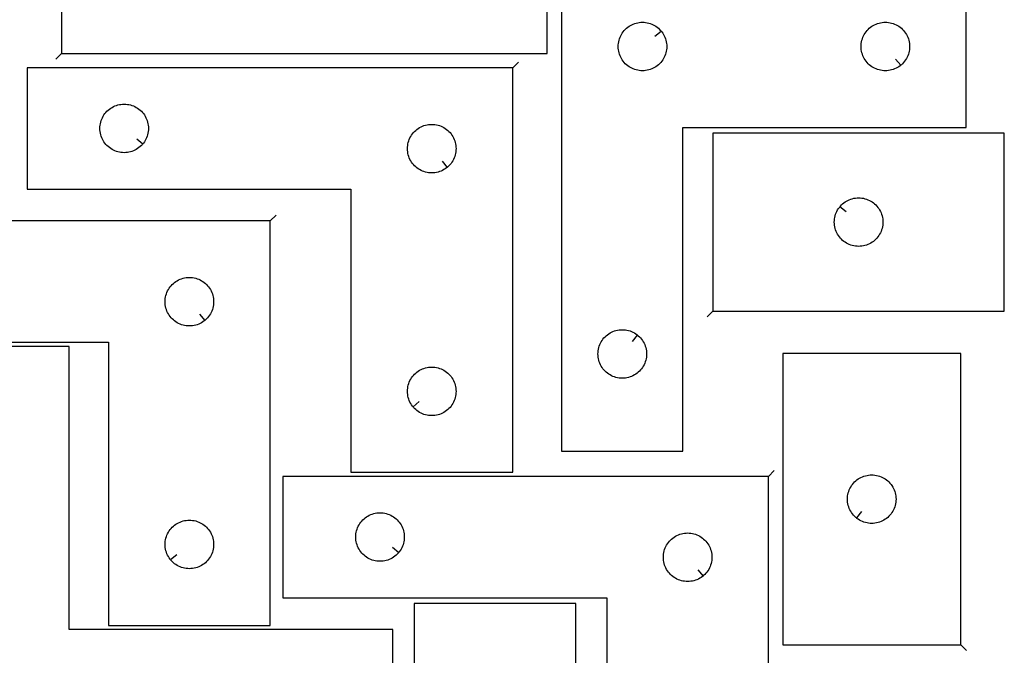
# Model space of a CAD drawing. Header units: millimetres. Extents: x 7 to 1243, y 7 to 1755.
# Tile 13 of 16: x 857 to 1222, y 1091 to 1327. Entities that reach past the tile are written whole.
import ezdxf

# ---------------------------------------------------------------- set-up
doc = ezdxf.new("R2010")
doc.units = ezdxf.units.MM
doc.layers.add('CUT', color=7, linetype='CONTINUOUS', true_color=0x000000)
doc.layers.add('LEADIN', color=1, linetype='CONTINUOUS', true_color=0xff0000)

msp = doc.modelspace()

# ---------------------------------------------------------------- linework, layer by layer
at = {"layer": 'CUT'}
for points in [[(872.956046, 1314.350308), (1052.956046, 1314.350308), (1052.956046, 1359.350308), (932.956046, 1359.350308), (932.956046, 1464.350308), (872.956046, 1464.350308)], [(1058.314991, 1346.9567), (1058.314991, 1166.9567), (1103.314991, 1166.9567), (1103.314991, 1286.9567), (1208.314991, 1286.9567), (1208.314991, 1346.9567)], [(1095.268361, 1322.663183), (1095.455172, 1322.435553), (1095.798218, 1321.956832), (1096.10922, 1321.4567), (1096.386846, 1320.937298), (1096.629907, 1320.400851), (1096.837363, 1319.849655), (1097.008324, 1319.286071), (1097.142059, 1318.712513), (1097.237995, 1318.131436), (1097.295722, 1317.545328), (1097.314991, 1316.9567), (1097.295722, 1316.368072), (1097.237995, 1315.781964), (1097.142059, 1315.200887), (1097.008324, 1314.627329), (1096.837363, 1314.063745), (1096.629907, 1313.512549), (1096.386846, 1312.976102), (1096.10922, 1312.4567), (1095.798218, 1311.956568), (1095.455172, 1311.477847), (1095.08155, 1311.022588), (1094.678952, 1310.592739), (1094.249104, 1310.190142), (1093.793844, 1309.81652), (1093.315124, 1309.473473), (1092.814991, 1309.162471), (1092.29559, 1308.884845), (1091.759142, 1308.641784), (1091.207947, 1308.434329), (1090.644363, 1308.263368), (1090.070804, 1308.129632), (1089.489727, 1308.033696), (1088.90362, 1307.97597), (1088.314991, 1307.9567), (1087.726363, 1307.97597), (1087.140256, 1308.033696), (1086.559179, 1308.129632), (1085.98562, 1308.263368), (1085.422036, 1308.434329), (1084.870841, 1308.641784), (1084.334393, 1308.884845), (1083.814991, 1309.162471), (1083.314859, 1309.473473), (1082.836139, 1309.81652), (1082.380879, 1310.190142), (1081.95103, 1310.592739), (1081.548433, 1311.022588), (1081.174811, 1311.477847), (1080.831765, 1311.956568), (1080.520763, 1312.4567), (1080.243137, 1312.976102), (1080.000076, 1313.512549), (1079.79262, 1314.063745), (1079.621659, 1314.627329), (1079.487924, 1315.200887), (1079.391988, 1315.781964), (1079.334261, 1316.368072), (1079.314991, 1316.9567), (1079.334261, 1317.545328), (1079.391988, 1318.131436), (1079.487924, 1318.712513), (1079.621659, 1319.286071), (1079.79262, 1319.849655), (1080.000076, 1320.400851), (1080.243137, 1320.937298), (1080.520763, 1321.4567), (1080.831765, 1321.956832), (1081.174811, 1322.435553), (1081.548433, 1322.890812), (1081.95103, 1323.320661), (1082.380879, 1323.723258), (1082.836139, 1324.09688), (1083.314859, 1324.439926), (1083.814991, 1324.750929), (1084.334393, 1325.028555), (1084.870841, 1325.271616), (1085.422036, 1325.479071), (1085.98562, 1325.650032), (1086.559179, 1325.783767), (1087.140256, 1325.879704), (1087.726363, 1325.93743), (1088.314991, 1325.9567), (1088.90362, 1325.93743), (1089.489727, 1325.879704), (1090.070804, 1325.783767), (1090.644363, 1325.650032), (1091.207947, 1325.479071), (1091.759142, 1325.271616), (1092.29559, 1325.028555), (1092.814991, 1324.750929), (1093.315124, 1324.439926), (1093.793844, 1324.09688), (1094.249104, 1323.723258), (1094.678952, 1323.320661), (1095.08155, 1322.890812)], [(1184.021474, 1310.003331), (1183.793844, 1309.81652), (1183.315124, 1309.473473), (1182.814991, 1309.162471), (1182.29559, 1308.884845), (1181.759142, 1308.641784), (1181.207947, 1308.434329), (1180.644363, 1308.263368), (1180.070804, 1308.129632), (1179.489727, 1308.033696), (1178.90362, 1307.97597), (1178.314991, 1307.9567), (1177.726363, 1307.97597), (1177.140256, 1308.033696), (1176.559179, 1308.129632), (1175.98562, 1308.263368), (1175.422036, 1308.434329), (1174.870841, 1308.641784), (1174.334393, 1308.884845), (1173.814991, 1309.162471), (1173.314859, 1309.473473), (1172.836139, 1309.81652), (1172.380879, 1310.190142), (1171.95103, 1310.592739), (1171.548433, 1311.022588), (1171.174811, 1311.477847), (1170.831765, 1311.956568), (1170.520763, 1312.4567), (1170.243137, 1312.976102), (1170.000076, 1313.512549), (1169.79262, 1314.063745), (1169.621659, 1314.627329), (1169.487924, 1315.200887), (1169.391988, 1315.781964), (1169.334261, 1316.368072), (1169.314991, 1316.9567), (1169.334261, 1317.545328), (1169.391988, 1318.131436), (1169.487924, 1318.712513), (1169.621659, 1319.286071), (1169.79262, 1319.849655), (1170.000076, 1320.400851), (1170.243137, 1320.937298), (1170.520763, 1321.4567), (1170.831765, 1321.956832), (1171.174811, 1322.435553), (1171.548433, 1322.890812), (1171.95103, 1323.320661), (1172.380879, 1323.723258), (1172.836139, 1324.09688), (1173.314859, 1324.439926), (1173.814991, 1324.750929), (1174.334393, 1325.028555), (1174.870841, 1325.271616), (1175.422036, 1325.479071), (1175.98562, 1325.650032), (1176.559179, 1325.783767), (1177.140256, 1325.879704), (1177.726363, 1325.93743), (1178.314991, 1325.9567), (1178.90362, 1325.93743), (1179.489727, 1325.879704), (1180.070804, 1325.783767), (1180.644363, 1325.650032), (1181.207947, 1325.479071), (1181.759142, 1325.271616), (1182.29559, 1325.028555), (1182.814991, 1324.750929), (1183.315124, 1324.439926), (1183.793844, 1324.09688), (1184.249104, 1323.723258), (1184.678952, 1323.320661), (1185.08155, 1322.890812), (1185.455172, 1322.435553), (1185.798218, 1321.956832), (1186.10922, 1321.4567), (1186.386846, 1320.937298), (1186.629907, 1320.400851), (1186.837363, 1319.849655), (1187.008324, 1319.286071), (1187.142059, 1318.712513), (1187.237995, 1318.131436), (1187.295722, 1317.545328), (1187.314991, 1316.9567), (1187.295722, 1316.368072), (1187.237995, 1315.781964), (1187.142059, 1315.200887), (1187.008324, 1314.627329), (1186.837363, 1314.063745), (1186.629907, 1313.512549), (1186.386846, 1312.976102), (1186.10922, 1312.4567), (1185.798218, 1311.956568), (1185.455172, 1311.477847), (1185.08155, 1311.022588), (1184.678952, 1310.592739), (1184.249104, 1310.190142)], [(1040.217624, 1309.08677), (860.217624, 1309.08677), (860.217624, 1264.08677), (980.217624, 1264.08677), (980.217624, 1159.08677), (1040.217624, 1159.08677)], [(903.170994, 1280.880287), (902.984183, 1280.652657), (902.581585, 1280.222809), (902.151737, 1279.820211), (901.696477, 1279.44659), (901.217757, 1279.103543), (900.717624, 1278.792541), (900.198223, 1278.514915), (899.661775, 1278.271854), (899.11058, 1278.064399), (898.546996, 1277.893437), (897.973437, 1277.759702), (897.39236, 1277.663766), (896.806253, 1277.606039), (896.217624, 1277.58677), (895.628996, 1277.606039), (895.042889, 1277.663766), (894.461812, 1277.759702), (893.888253, 1277.893437), (893.324669, 1278.064399), (892.773474, 1278.271854), (892.237026, 1278.514915), (891.717624, 1278.792541), (891.217492, 1279.103543), (890.738772, 1279.44659), (890.283512, 1279.820211), (889.853663, 1280.222809), (889.451066, 1280.652657), (889.077444, 1281.107917), (888.734398, 1281.586638), (888.423396, 1282.08677), (888.14577, 1282.606171), (887.902709, 1283.142619), (887.695253, 1283.693814), (887.524292, 1284.257398), (887.390557, 1284.830957), (887.294621, 1285.412034), (887.236894, 1285.998142), (887.217624, 1286.58677), (887.236894, 1287.175398), (887.294621, 1287.761505), (887.390557, 1288.342583), (887.524292, 1288.916141), (887.695253, 1289.479725), (887.902709, 1290.030921), (888.14577, 1290.567368), (888.423396, 1291.08677), (888.734398, 1291.586902), (889.077444, 1292.065623), (889.451066, 1292.520882), (889.853663, 1292.950731), (890.283512, 1293.353328), (890.738772, 1293.72695), (891.217492, 1294.069996), (891.717624, 1294.380998), (892.237026, 1294.658624), (892.773474, 1294.901685), (893.324669, 1295.109141), (893.888253, 1295.280102), (894.461812, 1295.413837), (895.042889, 1295.509773), (895.628996, 1295.5675), (896.217624, 1295.58677), (896.806253, 1295.5675), (897.39236, 1295.509773), (897.973437, 1295.413837), (898.546996, 1295.280102), (899.11058, 1295.109141), (899.661775, 1294.901685), (900.198223, 1294.658624), (900.717624, 1294.380998), (901.217757, 1294.069996), (901.696477, 1293.72695), (902.151737, 1293.353328), (902.581585, 1292.950731), (902.984183, 1292.520882), (903.357805, 1292.065623), (903.700851, 1291.586902), (904.011853, 1291.08677), (904.289479, 1290.567368), (904.53254, 1290.030921), (904.739996, 1289.479725), (904.910957, 1288.916141), (905.044692, 1288.342583), (905.140628, 1287.761505), (905.198355, 1287.175398), (905.217624, 1286.58677), (905.198355, 1285.998142), (905.140628, 1285.412034), (905.044692, 1284.830957), (904.910957, 1284.257398), (904.739996, 1283.693814), (904.53254, 1283.142619), (904.289479, 1282.606171), (904.011853, 1282.08677), (903.700851, 1281.586638), (903.357805, 1281.107917)], [(1015.924107, 1272.133401), (1015.696477, 1271.94659), (1015.217757, 1271.603543), (1014.717624, 1271.292541), (1014.198223, 1271.014915), (1013.661775, 1270.771854), (1013.11058, 1270.564399), (1012.546996, 1270.393437), (1011.973437, 1270.259702), (1011.39236, 1270.163766), (1010.806253, 1270.106039), (1010.217624, 1270.08677), (1009.628996, 1270.106039), (1009.042889, 1270.163766), (1008.461812, 1270.259702), (1007.888253, 1270.393437), (1007.324669, 1270.564399), (1006.773474, 1270.771854), (1006.237026, 1271.014915), (1005.717624, 1271.292541), (1005.217492, 1271.603543), (1004.738772, 1271.94659), (1004.283512, 1272.320211), (1003.853663, 1272.722809), (1003.451066, 1273.152657), (1003.077444, 1273.607917), (1002.734398, 1274.086638), (1002.423396, 1274.58677), (1002.14577, 1275.106171), (1001.902709, 1275.642619), (1001.695253, 1276.193814), (1001.524292, 1276.757398), (1001.390557, 1277.330957), (1001.294621, 1277.912034), (1001.236894, 1278.498142), (1001.217624, 1279.08677), (1001.236894, 1279.675398), (1001.294621, 1280.261505), (1001.390557, 1280.842583), (1001.524292, 1281.416141), (1001.695253, 1281.979725), (1001.902709, 1282.530921), (1002.14577, 1283.067368), (1002.423396, 1283.58677), (1002.734398, 1284.086902), (1003.077444, 1284.565623), (1003.451066, 1285.020882), (1003.853663, 1285.450731), (1004.283512, 1285.853328), (1004.738772, 1286.22695), (1005.217492, 1286.569996), (1005.717624, 1286.880998), (1006.237026, 1287.158624), (1006.773474, 1287.401685), (1007.324669, 1287.609141), (1007.888253, 1287.780102), (1008.461812, 1287.913837), (1009.042889, 1288.009773), (1009.628996, 1288.0675), (1010.217624, 1288.08677), (1010.806253, 1288.0675), (1011.39236, 1288.009773), (1011.973437, 1287.913837), (1012.546996, 1287.780102), (1013.11058, 1287.609141), (1013.661775, 1287.401685), (1014.198223, 1287.158624), (1014.717624, 1286.880998), (1015.217757, 1286.569996), (1015.696477, 1286.22695), (1016.151737, 1285.853328), (1016.581585, 1285.450731), (1016.984183, 1285.020882), (1017.357805, 1284.565623), (1017.700851, 1284.086902), (1018.011853, 1283.58677), (1018.289479, 1283.067368), (1018.53254, 1282.530921), (1018.739996, 1281.979725), (1018.910957, 1281.416141), (1019.044692, 1280.842583), (1019.140628, 1280.261505), (1019.198355, 1279.675398), (1019.217624, 1279.08677), (1019.198355, 1278.498142), (1019.140628, 1277.912034), (1019.044692, 1277.330957), (1018.910957, 1276.757398), (1018.739996, 1276.193814), (1018.53254, 1275.642619), (1018.289479, 1275.106171), (1018.011853, 1274.58677), (1017.700851, 1274.086638), (1017.357805, 1273.607917), (1016.984183, 1273.152657), (1016.581585, 1272.722809), (1016.151737, 1272.320211)], [(1114.405989, 1218.841371), (1222.405989, 1218.841371), (1222.405989, 1284.841371), (1114.405989, 1284.841371)], [(1161.45262, 1257.547853), (1161.639431, 1257.775483), (1162.042028, 1258.205332), (1162.471877, 1258.607929), (1162.927137, 1258.981551), (1163.405857, 1259.324597), (1163.905989, 1259.635599), (1164.425391, 1259.913225), (1164.961839, 1260.156286), (1165.513034, 1260.363742), (1166.076618, 1260.534703), (1166.650176, 1260.668438), (1167.231254, 1260.764374), (1167.817361, 1260.822101), (1168.405989, 1260.841371), (1168.994618, 1260.822101), (1169.580725, 1260.764374), (1170.161802, 1260.668438), (1170.735361, 1260.534703), (1171.298945, 1260.363742), (1171.85014, 1260.156286), (1172.386588, 1259.913225), (1172.905989, 1259.635599), (1173.406121, 1259.324597), (1173.884842, 1258.981551), (1174.340102, 1258.607929), (1174.76995, 1258.205332), (1175.172548, 1257.775483), (1175.546169, 1257.320223), (1175.889216, 1256.841503), (1176.200218, 1256.341371), (1176.477844, 1255.821969), (1176.720905, 1255.285521), (1176.928361, 1254.734326), (1177.099322, 1254.170742), (1177.233057, 1253.597183), (1177.328993, 1253.016106), (1177.38672, 1252.429999), (1177.405989, 1251.841371), (1177.38672, 1251.252742), (1177.328993, 1250.666635), (1177.233057, 1250.085558), (1177.099322, 1249.511999), (1176.928361, 1248.948415), (1176.720905, 1248.39722), (1176.477844, 1247.860772), (1176.200218, 1247.341371), (1175.889216, 1246.841238), (1175.546169, 1246.362518), (1175.172548, 1245.907258), (1174.76995, 1245.47741), (1174.340102, 1245.074812), (1173.884842, 1244.701191), (1173.406121, 1244.358144), (1172.905989, 1244.047142), (1172.386588, 1243.769516), (1171.85014, 1243.526455), (1171.298945, 1243.318999), (1170.735361, 1243.148038), (1170.161802, 1243.014303), (1169.580725, 1242.918367), (1168.994618, 1242.86064), (1168.405989, 1242.841371), (1167.817361, 1242.86064), (1167.231254, 1242.918367), (1166.650176, 1243.014303), (1166.076618, 1243.148038), (1165.513034, 1243.318999), (1164.961839, 1243.526455), (1164.425391, 1243.769516), (1163.905989, 1244.047142), (1163.405857, 1244.358144), (1162.927137, 1244.701191), (1162.471877, 1245.074812), (1162.042028, 1245.47741), (1161.639431, 1245.907258), (1161.265809, 1246.362518), (1160.922763, 1246.841238), (1160.611761, 1247.341371), (1160.334135, 1247.860772), (1160.091074, 1248.39722), (1159.883618, 1248.948415), (1159.712657, 1249.511999), (1159.578922, 1250.085558), (1159.482986, 1250.666635), (1159.425259, 1251.252742), (1159.405989, 1251.841371), (1159.425259, 1252.429999), (1159.482986, 1253.016106), (1159.578922, 1253.597183), (1159.712657, 1254.170742), (1159.883618, 1254.734326), (1160.091074, 1255.285521), (1160.334135, 1255.821969), (1160.611761, 1256.341371), (1160.922763, 1256.841503), (1161.265809, 1257.320223)], [(950.387363, 1252.321877), (770.387363, 1252.321877), (770.387363, 1207.321877), (890.387363, 1207.321877), (890.387363, 1102.321877), (950.387363, 1102.321877)], [(926.093846, 1215.368508), (925.866216, 1215.181697), (925.387495, 1214.838651), (924.887363, 1214.527648), (924.367961, 1214.250022), (923.831514, 1214.006961), (923.280318, 1213.799506), (922.716735, 1213.628545), (922.143176, 1213.49481), (921.562099, 1213.398873), (920.975991, 1213.341147), (920.387363, 1213.321877), (919.798735, 1213.341147), (919.212628, 1213.398873), (918.63155, 1213.49481), (918.057992, 1213.628545), (917.494408, 1213.799506), (916.943212, 1214.006961), (916.406765, 1214.250022), (915.887363, 1214.527648), (915.387231, 1214.838651), (914.90851, 1215.181697), (914.453251, 1215.555319), (914.023402, 1215.957916), (913.620805, 1216.387765), (913.247183, 1216.843024), (912.904137, 1217.321745), (912.593135, 1217.821877), (912.315509, 1218.341279), (912.072447, 1218.877726), (911.864992, 1219.428922), (911.694031, 1219.992506), (911.560296, 1220.566064), (911.464359, 1221.147141), (911.406633, 1221.733249), (911.387363, 1222.321877), (911.406633, 1222.910505), (911.464359, 1223.496613), (911.560296, 1224.07769), (911.694031, 1224.651249), (911.864992, 1225.214832), (912.072447, 1225.766028), (912.315509, 1226.302475), (912.593135, 1226.821877), (912.904137, 1227.322009), (913.247183, 1227.80073), (913.620805, 1228.255989), (914.023402, 1228.685838), (914.453251, 1229.088435), (914.90851, 1229.462057), (915.387231, 1229.805104), (915.887363, 1230.116106), (916.406765, 1230.393732), (916.943212, 1230.636793), (917.494408, 1230.844248), (918.057992, 1231.01521), (918.63155, 1231.148945), (919.212628, 1231.244881), (919.798735, 1231.302607), (920.387363, 1231.321877), (920.975991, 1231.302607), (921.562099, 1231.244881), (922.143176, 1231.148945), (922.716735, 1231.01521), (923.280318, 1230.844248), (923.831514, 1230.636793), (924.367961, 1230.393732), (924.887363, 1230.116106), (925.387495, 1229.805104), (925.866216, 1229.462057), (926.321476, 1229.088435), (926.751324, 1228.685838), (927.153921, 1228.255989), (927.527543, 1227.80073), (927.87059, 1227.322009), (928.181592, 1226.821877), (928.459218, 1226.302475), (928.702279, 1225.766028), (928.909734, 1225.214832), (929.080696, 1224.651249), (929.214431, 1224.07769), (929.310367, 1223.496613), (929.368094, 1222.910505), (929.387363, 1222.321877), (929.368094, 1221.733249), (929.310367, 1221.147141), (929.214431, 1220.566064), (929.080696, 1219.992506), (928.909734, 1219.428922), (928.702279, 1218.877726), (928.459218, 1218.341279), (928.181592, 1217.821877), (927.87059, 1217.321745), (927.527543, 1216.843024), (927.153921, 1216.387765), (926.751324, 1215.957916), (926.321476, 1215.555319)], [(1086.521474, 1209.910069), (1086.749104, 1209.723258), (1087.178952, 1209.320661), (1087.58155, 1208.890812), (1087.955172, 1208.435553), (1088.298218, 1207.956832), (1088.60922, 1207.4567), (1088.886846, 1206.937298), (1089.129907, 1206.400851), (1089.337363, 1205.849655), (1089.508324, 1205.286071), (1089.642059, 1204.712513), (1089.737995, 1204.131436), (1089.795722, 1203.545328), (1089.814991, 1202.9567), (1089.795722, 1202.368072), (1089.737995, 1201.781964), (1089.642059, 1201.200887), (1089.508324, 1200.627329), (1089.337363, 1200.063745), (1089.129907, 1199.512549), (1088.886846, 1198.976102), (1088.60922, 1198.4567), (1088.298218, 1197.956568), (1087.955172, 1197.477847), (1087.58155, 1197.022588), (1087.178952, 1196.592739), (1086.749104, 1196.190142), (1086.293844, 1195.81652), (1085.815124, 1195.473473), (1085.314991, 1195.162471), (1084.79559, 1194.884845), (1084.259142, 1194.641784), (1083.707947, 1194.434329), (1083.144363, 1194.263368), (1082.570804, 1194.129632), (1081.989727, 1194.033696), (1081.40362, 1193.97597), (1080.814991, 1193.9567), (1080.226363, 1193.97597), (1079.640256, 1194.033696), (1079.059179, 1194.129632), (1078.48562, 1194.263368), (1077.922036, 1194.434329), (1077.370841, 1194.641784), (1076.834393, 1194.884845), (1076.314991, 1195.162471), (1075.814859, 1195.473473), (1075.336139, 1195.81652), (1074.880879, 1196.190142), (1074.45103, 1196.592739), (1074.048433, 1197.022588), (1073.674811, 1197.477847), (1073.331765, 1197.956568), (1073.020763, 1198.4567), (1072.743137, 1198.976102), (1072.500076, 1199.512549), (1072.29262, 1200.063745), (1072.121659, 1200.627329), (1071.987924, 1201.200887), (1071.891988, 1201.781964), (1071.834261, 1202.368072), (1071.814991, 1202.9567), (1071.834261, 1203.545328), (1071.891988, 1204.131436), (1071.987924, 1204.712513), (1072.121659, 1205.286071), (1072.29262, 1205.849655), (1072.500076, 1206.400851), (1072.743137, 1206.937298), (1073.020763, 1207.4567), (1073.331765, 1207.956832), (1073.674811, 1208.435553), (1074.048433, 1208.890812), (1074.45103, 1209.320661), (1074.880879, 1209.723258), (1075.336139, 1210.09688), (1075.814859, 1210.439926), (1076.314991, 1210.750929), (1076.834393, 1211.028555), (1077.370841, 1211.271616), (1077.922036, 1211.479071), (1078.48562, 1211.650032), (1079.059179, 1211.783767), (1079.640256, 1211.879704), (1080.226363, 1211.93743), (1080.814991, 1211.9567), (1081.40362, 1211.93743), (1081.989727, 1211.879704), (1082.570804, 1211.783767), (1083.144363, 1211.650032), (1083.707947, 1211.479071), (1084.259142, 1211.271616), (1084.79559, 1211.028555), (1085.314991, 1210.750929), (1085.815124, 1210.439926), (1086.293844, 1210.09688)], [(815.780265, 1055.745572), (995.780265, 1055.745572), (995.780265, 1100.745572), (875.780265, 1100.745572), (875.780265, 1205.745572), (815.780265, 1205.745572)], [(1206.274573, 1095.117944), (1206.274573, 1203.117944), (1140.274573, 1203.117944), (1140.274573, 1095.117944)], [(1003.264255, 1183.380287), (1003.077444, 1183.607917), (1002.734398, 1184.086638), (1002.423396, 1184.58677), (1002.14577, 1185.106171), (1001.902709, 1185.642619), (1001.695253, 1186.193814), (1001.524292, 1186.757398), (1001.390557, 1187.330957), (1001.294621, 1187.912034), (1001.236894, 1188.498142), (1001.217624, 1189.08677), (1001.236894, 1189.675398), (1001.294621, 1190.261505), (1001.390557, 1190.842583), (1001.524292, 1191.416141), (1001.695253, 1191.979725), (1001.902709, 1192.530921), (1002.14577, 1193.067368), (1002.423396, 1193.58677), (1002.734398, 1194.086902), (1003.077444, 1194.565623), (1003.451066, 1195.020882), (1003.853663, 1195.450731), (1004.283512, 1195.853328), (1004.738772, 1196.22695), (1005.217492, 1196.569996), (1005.717624, 1196.880998), (1006.237026, 1197.158624), (1006.773474, 1197.401685), (1007.324669, 1197.609141), (1007.888253, 1197.780102), (1008.461812, 1197.913837), (1009.042889, 1198.009773), (1009.628996, 1198.0675), (1010.217624, 1198.08677), (1010.806253, 1198.0675), (1011.39236, 1198.009773), (1011.973437, 1197.913837), (1012.546996, 1197.780102), (1013.11058, 1197.609141), (1013.661775, 1197.401685), (1014.198223, 1197.158624), (1014.717624, 1196.880998), (1015.217757, 1196.569996), (1015.696477, 1196.22695), (1016.151737, 1195.853328), (1016.581585, 1195.450731), (1016.984183, 1195.020882), (1017.357805, 1194.565623), (1017.700851, 1194.086902), (1018.011853, 1193.58677), (1018.289479, 1193.067368), (1018.53254, 1192.530921), (1018.739996, 1191.979725), (1018.910957, 1191.416141), (1019.044692, 1190.842583), (1019.140628, 1190.261505), (1019.198355, 1189.675398), (1019.217624, 1189.08677), (1019.198355, 1188.498142), (1019.140628, 1187.912034), (1019.044692, 1187.330957), (1018.910957, 1186.757398), (1018.739996, 1186.193814), (1018.53254, 1185.642619), (1018.289479, 1185.106171), (1018.011853, 1184.58677), (1017.700851, 1184.086638), (1017.357805, 1183.607917), (1016.984183, 1183.152657), (1016.581585, 1182.722809), (1016.151737, 1182.320211), (1015.696477, 1181.94659), (1015.217757, 1181.603543), (1014.717624, 1181.292541), (1014.198223, 1181.014915), (1013.661775, 1180.771854), (1013.11058, 1180.564399), (1012.546996, 1180.393437), (1011.973437, 1180.259702), (1011.39236, 1180.163766), (1010.806253, 1180.106039), (1010.217624, 1180.08677), (1009.628996, 1180.106039), (1009.042889, 1180.163766), (1008.461812, 1180.259702), (1007.888253, 1180.393437), (1007.324669, 1180.564399), (1006.773474, 1180.771854), (1006.237026, 1181.014915), (1005.717624, 1181.292541), (1005.217492, 1181.603543), (1004.738772, 1181.94659), (1004.283512, 1182.320211), (1003.853663, 1182.722809), (1003.451066, 1183.152657)], [(1135.044636, 1157.568459), (955.044636, 1157.568459), (955.044636, 1112.568459), (1075.044636, 1112.568459), (1075.044636, 1007.568459), (1135.044636, 1007.568459)], [(1167.56809, 1142.164575), (1167.34046, 1142.351386), (1166.910612, 1142.753983), (1166.508014, 1143.183832), (1166.134393, 1143.639092), (1165.791346, 1144.117812), (1165.480344, 1144.617944), (1165.202718, 1145.137346), (1164.959657, 1145.673794), (1164.752202, 1146.224989), (1164.58124, 1146.788573), (1164.447505, 1147.362132), (1164.351569, 1147.943209), (1164.293842, 1148.529316), (1164.274573, 1149.117944), (1164.293842, 1149.706573), (1164.351569, 1150.29268), (1164.447505, 1150.873757), (1164.58124, 1151.447316), (1164.752202, 1152.0109), (1164.959657, 1152.562095), (1165.202718, 1153.098543), (1165.480344, 1153.617944), (1165.791346, 1154.118077), (1166.134393, 1154.596797), (1166.508014, 1155.052057), (1166.910612, 1155.481905), (1167.34046, 1155.884503), (1167.79572, 1156.258124), (1168.274441, 1156.601171), (1168.774573, 1156.912173), (1169.293974, 1157.189799), (1169.830422, 1157.43286), (1170.381617, 1157.640316), (1170.945201, 1157.811277), (1171.51876, 1157.945012), (1172.099837, 1158.040948), (1172.685945, 1158.098675), (1173.274573, 1158.117944), (1173.863201, 1158.098675), (1174.449308, 1158.040948), (1175.030386, 1157.945012), (1175.603944, 1157.811277), (1176.167528, 1157.640316), (1176.718724, 1157.43286), (1177.255171, 1157.189799), (1177.774573, 1156.912173), (1178.274705, 1156.601171), (1178.753426, 1156.258124), (1179.208685, 1155.884503), (1179.638534, 1155.481905), (1180.041131, 1155.052057), (1180.414753, 1154.596797), (1180.757799, 1154.118077), (1181.068801, 1153.617944), (1181.346427, 1153.098543), (1181.589488, 1152.562095), (1181.796944, 1152.0109), (1181.967905, 1151.447316), (1182.10164, 1150.873757), (1182.197576, 1150.29268), (1182.255303, 1149.706573), (1182.274573, 1149.117944), (1182.255303, 1148.529316), (1182.197576, 1147.943209), (1182.10164, 1147.362132), (1181.967905, 1146.788573), (1181.796944, 1146.224989), (1181.589488, 1145.673794), (1181.346427, 1145.137346), (1181.068801, 1144.617944), (1180.757799, 1144.117812), (1180.414753, 1143.639092), (1180.041131, 1143.183832), (1179.638534, 1142.753983), (1179.208685, 1142.351386), (1178.753426, 1141.977764), (1178.274705, 1141.634718), (1177.774573, 1141.323716), (1177.255171, 1141.04609), (1176.718724, 1140.803029), (1176.167528, 1140.595573), (1175.603944, 1140.424612), (1175.030386, 1140.290877), (1174.449308, 1140.194941), (1173.863201, 1140.137214), (1173.274573, 1140.117944), (1172.685945, 1140.137214), (1172.099837, 1140.194941), (1171.51876, 1140.290877), (1170.945201, 1140.424612), (1170.381617, 1140.595573), (1169.830422, 1140.803029), (1169.293974, 1141.04609), (1168.774573, 1141.323716), (1168.274441, 1141.634718), (1167.79572, 1141.977764)], [(997.998005, 1129.361977), (997.811194, 1129.134347), (997.408597, 1128.704498), (996.978748, 1128.301901), (996.523488, 1127.928279), (996.044768, 1127.585233), (995.544636, 1127.27423), (995.025234, 1126.996604), (994.488786, 1126.753543), (993.937591, 1126.546088), (993.374007, 1126.375127), (992.800448, 1126.241392), (992.219371, 1126.145455), (991.633264, 1126.087729), (991.044636, 1126.068459), (990.456007, 1126.087729), (989.8699, 1126.145455), (989.288823, 1126.241392), (988.715264, 1126.375127), (988.15168, 1126.546088), (987.600485, 1126.753543), (987.064037, 1126.996604), (986.544636, 1127.27423), (986.044503, 1127.585233), (985.565783, 1127.928279), (985.110523, 1128.301901), (984.680675, 1128.704498), (984.278077, 1129.134347), (983.904456, 1129.589606), (983.561409, 1130.068327), (983.250407, 1130.568459), (982.972781, 1131.087861), (982.72972, 1131.624308), (982.522264, 1132.175504), (982.351303, 1132.739088), (982.217568, 1133.312646), (982.121632, 1133.893723), (982.063905, 1134.479831), (982.044636, 1135.068459), (982.063905, 1135.657087), (982.121632, 1136.243195), (982.217568, 1136.824272), (982.351303, 1137.397831), (982.522264, 1137.961414), (982.72972, 1138.51261), (982.972781, 1139.049057), (983.250407, 1139.568459), (983.561409, 1140.068591), (983.904456, 1140.547312), (984.278077, 1141.002571), (984.680675, 1141.43242), (985.110523, 1141.835017), (985.565783, 1142.208639), (986.044503, 1142.551686), (986.544636, 1142.862688), (987.064037, 1143.140314), (987.600485, 1143.383375), (988.15168, 1143.59083), (988.715264, 1143.761792), (989.288823, 1143.895527), (989.8699, 1143.991463), (990.456007, 1144.049189), (991.044636, 1144.068459), (991.633264, 1144.049189), (992.219371, 1143.991463), (992.800448, 1143.895527), (993.374007, 1143.761792), (993.937591, 1143.59083), (994.488786, 1143.383375), (995.025234, 1143.140314), (995.544636, 1142.862688), (996.044768, 1142.551686), (996.523488, 1142.208639), (996.978748, 1141.835017), (997.408597, 1141.43242), (997.811194, 1141.002571), (998.184816, 1140.547312), (998.527862, 1140.068591), (998.838864, 1139.568459), (999.11649, 1139.049057), (999.359551, 1138.51261), (999.567007, 1137.961414), (999.737968, 1137.397831), (999.871703, 1136.824272), (999.967639, 1136.243195), (1000.025366, 1135.657087), (1000.044636, 1135.068459), (1000.025366, 1134.479831), (999.967639, 1133.893723), (999.871703, 1133.312646), (999.737968, 1132.739088), (999.567007, 1132.175504), (999.359551, 1131.624308), (999.11649, 1131.087861), (998.838864, 1130.568459), (998.527862, 1130.068327), (998.184816, 1129.589606)], [(913.433994, 1126.615394), (913.247183, 1126.843024), (912.904137, 1127.321745), (912.593135, 1127.821877), (912.315509, 1128.341279), (912.072447, 1128.877726), (911.864992, 1129.428922), (911.694031, 1129.992506), (911.560296, 1130.566064), (911.464359, 1131.147141), (911.406633, 1131.733249), (911.387363, 1132.321877), (911.406633, 1132.910505), (911.464359, 1133.496613), (911.560296, 1134.07769), (911.694031, 1134.651249), (911.864992, 1135.214832), (912.072447, 1135.766028), (912.315509, 1136.302475), (912.593135, 1136.821877), (912.904137, 1137.322009), (913.247183, 1137.80073), (913.620805, 1138.255989), (914.023402, 1138.685838), (914.453251, 1139.088435), (914.90851, 1139.462057), (915.387231, 1139.805104), (915.887363, 1140.116106), (916.406765, 1140.393732), (916.943212, 1140.636793), (917.494408, 1140.844248), (918.057992, 1141.01521), (918.63155, 1141.148945), (919.212628, 1141.244881), (919.798735, 1141.302607), (920.387363, 1141.321877), (920.975991, 1141.302607), (921.562099, 1141.244881), (922.143176, 1141.148945), (922.716735, 1141.01521), (923.280318, 1140.844248), (923.831514, 1140.636793), (924.367961, 1140.393732), (924.887363, 1140.116106), (925.387495, 1139.805104), (925.866216, 1139.462057), (926.321476, 1139.088435), (926.751324, 1138.685838), (927.153921, 1138.255989), (927.527543, 1137.80073), (927.87059, 1137.322009), (928.181592, 1136.821877), (928.459218, 1136.302475), (928.702279, 1135.766028), (928.909734, 1135.214832), (929.080696, 1134.651249), (929.214431, 1134.07769), (929.310367, 1133.496613), (929.368094, 1132.910505), (929.387363, 1132.321877), (929.368094, 1131.733249), (929.310367, 1131.147141), (929.214431, 1130.566064), (929.080696, 1129.992506), (928.909734, 1129.428922), (928.702279, 1128.877726), (928.459218, 1128.341279), (928.181592, 1127.821877), (927.87059, 1127.321745), (927.527543, 1126.843024), (927.153921, 1126.387765), (926.751324, 1125.957916), (926.321476, 1125.555319), (925.866216, 1125.181697), (925.387495, 1124.838651), (924.887363, 1124.527648), (924.367961, 1124.250022), (923.831514, 1124.006961), (923.280318, 1123.799506), (922.716735, 1123.628545), (922.143176, 1123.49481), (921.562099, 1123.398873), (920.975991, 1123.341147), (920.387363, 1123.321877), (919.798735, 1123.341147), (919.212628, 1123.398873), (918.63155, 1123.49481), (918.057992, 1123.628545), (917.494408, 1123.799506), (916.943212, 1124.006961), (916.406765, 1124.250022), (915.887363, 1124.527648), (915.387231, 1124.838651), (914.90851, 1125.181697), (914.453251, 1125.555319), (914.023402, 1125.957916), (913.620805, 1126.387765)], [(1110.751118, 1120.61509), (1110.523488, 1120.428279), (1110.044768, 1120.085233), (1109.544636, 1119.77423), (1109.025234, 1119.496604), (1108.488786, 1119.253543), (1107.937591, 1119.046088), (1107.374007, 1118.875127), (1106.800448, 1118.741392), (1106.219371, 1118.645455), (1105.633264, 1118.587729), (1105.044636, 1118.568459), (1104.456007, 1118.587729), (1103.8699, 1118.645455), (1103.288823, 1118.741392), (1102.715264, 1118.875127), (1102.15168, 1119.046088), (1101.600485, 1119.253543), (1101.064037, 1119.496604), (1100.544636, 1119.77423), (1100.044503, 1120.085233), (1099.565783, 1120.428279), (1099.110523, 1120.801901), (1098.680675, 1121.204498), (1098.278077, 1121.634347), (1097.904456, 1122.089606), (1097.561409, 1122.568327), (1097.250407, 1123.068459), (1096.972781, 1123.587861), (1096.72972, 1124.124308), (1096.522264, 1124.675504), (1096.351303, 1125.239088), (1096.217568, 1125.812646), (1096.121632, 1126.393723), (1096.063905, 1126.979831), (1096.044636, 1127.568459), (1096.063905, 1128.157087), (1096.121632, 1128.743195), (1096.217568, 1129.324272), (1096.351303, 1129.897831), (1096.522264, 1130.461414), (1096.72972, 1131.01261), (1096.972781, 1131.549057), (1097.250407, 1132.068459), (1097.561409, 1132.568591), (1097.904456, 1133.047312), (1098.278077, 1133.502571), (1098.680675, 1133.93242), (1099.110523, 1134.335017), (1099.565783, 1134.708639), (1100.044503, 1135.051686), (1100.544636, 1135.362688), (1101.064037, 1135.640314), (1101.600485, 1135.883375), (1102.15168, 1136.09083), (1102.715264, 1136.261792), (1103.288823, 1136.395527), (1103.8699, 1136.491463), (1104.456007, 1136.549189), (1105.044636, 1136.568459), (1105.633264, 1136.549189), (1106.219371, 1136.491463), (1106.800448, 1136.395527), (1107.374007, 1136.261792), (1107.937591, 1136.09083), (1108.488786, 1135.883375), (1109.025234, 1135.640314), (1109.544636, 1135.362688), (1110.044768, 1135.051686), (1110.523488, 1134.708639), (1110.978748, 1134.335017), (1111.408597, 1133.93242), (1111.811194, 1133.502571), (1112.184816, 1133.047312), (1112.527862, 1132.568591), (1112.838864, 1132.068459), (1113.11649, 1131.549057), (1113.359551, 1131.01261), (1113.567007, 1130.461414), (1113.737968, 1129.897831), (1113.871703, 1129.324272), (1113.967639, 1128.743195), (1114.025366, 1128.157087), (1114.044636, 1127.568459), (1114.025366, 1126.979831), (1113.967639, 1126.393723), (1113.871703, 1125.812646), (1113.737968, 1125.239088), (1113.567007, 1124.675504), (1113.359551, 1124.124308), (1113.11649, 1123.587861), (1112.838864, 1123.068459), (1112.527862, 1122.568327), (1112.184816, 1122.089606), (1111.811194, 1121.634347), (1111.408597, 1121.204498), (1110.978748, 1120.801901)], [(1003.668418, 960.418668), (1183.668418, 960.418668), (1183.668418, 1005.418668), (1063.668418, 1005.418668), (1063.668418, 1110.418668), (1003.668418, 1110.418668)]]:
    msp.add_lwpolyline(points, close=True, dxfattribs=at)
at = {"layer": 'LEADIN'}
for p, q in [((1092.949329, 1320.760003), (1095.268361, 1322.663183)), ((870.834726, 1312.228988), (872.956046, 1314.350308)), ((1042.338945, 1311.20809), (1040.217624, 1309.08677)), ((1182.118294, 1312.322362), (1184.021474, 1310.003331)), ((900.851962, 1282.783467), (903.170994, 1280.880287)), ((1014.020927, 1274.452432), (1015.924107, 1272.133401)), ((1163.771652, 1255.644673), (1161.45262, 1257.547853)), ((952.508684, 1254.443197), (950.387363, 1252.321877)), ((1112.284669, 1216.72005), (1114.405989, 1218.841371)), ((924.190666, 1217.687539), (926.093846, 1215.368508)), ((1084.618294, 1207.591038), (1086.521474, 1209.910069)), ((1005.583287, 1185.283467), (1003.264255, 1183.380287)), ((1137.165956, 1159.689779), (1135.044636, 1157.568459)), ((1169.47127, 1144.483607), (1167.56809, 1142.164575)), ((995.678973, 1131.265156), (997.998005, 1129.361977)), ((915.753025, 1128.518574), (913.433994, 1126.615394)), ((1108.847938, 1122.934121), (1110.751118, 1120.61509)), ((1208.395893, 1092.996624), (1206.274573, 1095.117944))]:
    msp.add_line(p, q, dxfattribs=at)

doc.saveas('drawing.dxf')
